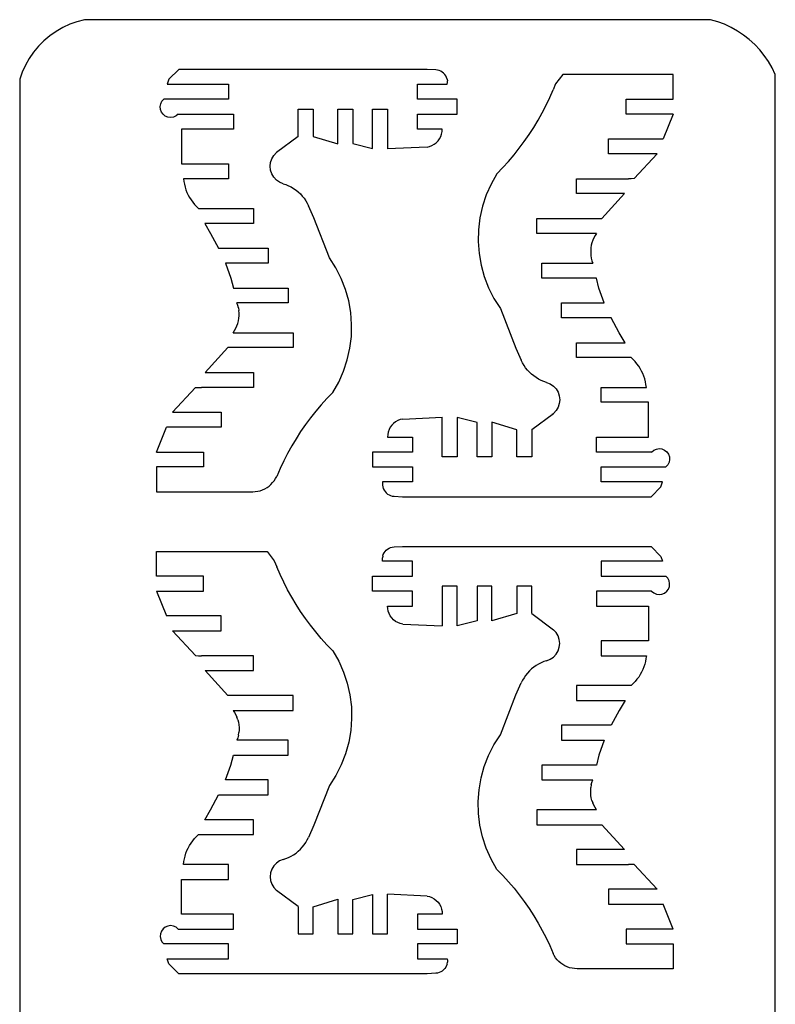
# Model space of a CAD drawing. Extents: x -4.72 to 4.72, y -4.2 to 4.2.
# Tile 7 of 10: x -1.45 to 1.45, y 0.41 to 4.18. Entities that reach past the tile are written whole.
import ezdxf

# ---------------------------------------------------------------- set-up
doc = ezdxf.new("R2010")
doc.units = 0
doc.header["$MEASUREMENT"] = 0
doc.layers.get('0').update_dxf_attribs({"linetype": 'CONTINUOUS'})

msp = doc.modelspace()

# ---------------------------------------------------------------- linework, layer by layer
for p, q in [((-1.2562, 4.1638), (-1.2829, 4.1514)), ((-1.2286, 4.1739), (-1.2562, 4.1638)), ((-1.2001, 4.1815), (-1.2286, 4.1739)), ((-1.0408, 4.1815), (-1.2001, 4.1815)), ((1.2001, 4.1815), (-1.0408, 4.1815)), ((1.227, 4.1736), (1.2001, 4.1815)), ((1.2532, 4.1637), (1.227, 4.1736)), ((1.2785, 4.1519), (1.2532, 4.1637)), ((-1.3324, 4.1197), (-1.3549, 4.1007)), ((-1.3084, 4.1366), (-1.3324, 4.1197)), ((-1.2829, 4.1514), (-1.3084, 4.1366)), ((1.3029, 4.1381), (1.2785, 4.1519)), ((1.3262, 4.1226), (1.3029, 4.1381)), ((1.3482, 4.1053), (1.3262, 4.1226)), ((-1.3756, 4.0798), (-1.3944, 4.0572)), ((-1.3549, 4.1007), (-1.3756, 4.0798)), ((1.3689, 4.0865), (1.3482, 4.1053)), ((1.388, 4.0661), (1.3689, 4.0865)), ((-1.3944, 4.0572), (-1.4112, 4.033)), ((1.4056, 4.0443), (1.388, 4.0661)), ((1.4215, 4.0213), (1.4056, 4.0443)), ((-1.4257, 4.0074), (-1.438, 3.9806)), ((-1.4112, 4.033), (-1.4257, 4.0074)), ((1.4356, 3.9971), (1.4215, 4.0213)), ((-1.438, 3.9806), (-1.4478, 3.9529)), ((-0.8382, 3.991), (-0.8763, 3.9529)), ((0.1143, 3.991), (-0.8382, 3.991)), ((0.1467, 3.9893), (0.1143, 3.991)), ((0.1533, 3.9885), (0.1467, 3.9893)), ((0.1598, 3.9867), (0.1533, 3.9885)), ((0.1659, 3.9841), (0.1598, 3.9867)), ((0.1716, 3.9806), (0.1659, 3.9841)), ((0.1767, 3.9764), (0.1716, 3.9806)), ((0.1812, 3.9715), (0.1767, 3.9764)), ((0.1849, 3.966), (0.1812, 3.9715)), ((0.1879, 3.96), (0.1849, 3.966)), ((0.6332, 3.9719), (0.6058, 3.9357)), ((1.0567, 3.9719), (0.6332, 3.9719)), ((1.0567, 3.8767), (1.0567, 3.9719)), ((1.4478, 3.9719), (1.4356, 3.9971)), ((1.4478, -3.991), (1.4478, 3.9719)), ((-1.4478, 3.9529), (-1.4478, -3.9719)), ((-0.8763, 3.9529), (-0.8822, 3.9338)), ((-0.8822, 3.9338), (-0.6477, 3.9338)), ((-0.6477, 3.9338), (-0.6477, 3.8767)), ((0.0762, 3.9338), (0.1905, 3.9338)), ((0.0762, 3.8767), (0.0762, 3.9338)), ((0.1899, 3.9537), (0.1879, 3.96)), ((0.1899, 3.9537), (0.191, 3.9471)), ((0.1905, 3.9338), (0.1912, 3.9404)), ((0.1912, 3.9404), (0.191, 3.9471)), ((0.6058, 3.9357), (0.5963, 3.9129)), ((0.5834, 3.8831), (0.5963, 3.9129)), ((-0.9095, 3.8484), (-0.9074, 3.859)), ((-0.9074, 3.859), (-0.9026, 3.8687)), ((-0.9026, 3.8687), (-0.8953, 3.8767)), ((-0.6477, 3.8767), (-0.8953, 3.8767)), ((0.2289, 3.8767), (0.0762, 3.8767)), ((0.2289, 3.8195), (0.2289, 3.8767)), ((0.5546, 3.8248), (0.5695, 3.8537)), ((0.5695, 3.8537), (0.5834, 3.8831)), ((0.8763, 3.8767), (1.0567, 3.8767)), ((0.8763, 3.8195), (0.8763, 3.8767)), ((-0.9086, 3.8376), (-0.9095, 3.8484)), ((-0.9048, 3.8275), (-0.9086, 3.8376)), ((-0.8984, 3.8188), (-0.9048, 3.8275)), ((-0.89, 3.8121), (-0.8984, 3.8188)), ((-0.8488, 3.8126), (-0.8586, 3.8082)), ((-0.8405, 3.8195), (-0.8488, 3.8126)), ((-0.8405, 3.8195), (-0.6286, 3.8195)), ((-0.6286, 3.8195), (-0.6286, 3.7624)), ((-0.381, 3.7333), (-0.381, 3.8386)), ((-0.381, 3.8386), (-0.3238, 3.8386)), ((-0.3238, 3.8386), (-0.3238, 3.7341)), ((-0.2286, 3.7052), (-0.2286, 3.8386)), ((-0.2286, 3.8386), (-0.1714, 3.8386)), ((-0.1714, 3.8386), (-0.1714, 3.7062)), ((-0.0952, 3.6871), (-0.0952, 3.8386)), ((-0.0952, 3.8386), (-0.0381, 3.8386)), ((-0.0381, 3.8386), (-0.0381, 3.6862)), ((0.0762, 3.8195), (0.2289, 3.8195)), ((0.0762, 3.7624), (0.0762, 3.8195)), ((0.5388, 3.7964), (0.5546, 3.8248)), ((1.0567, 3.8195), (0.8763, 3.8195)), ((1.0567, 3.8195), (1.0181, 3.7243)), ((-0.88, 3.8079), (-0.89, 3.8121)), ((-0.8693, 3.8066), (-0.88, 3.8079)), ((-0.8586, 3.8082), (-0.8693, 3.8066)), ((0.5221, 3.7686), (0.5388, 3.7964)), ((-0.8282, 3.7624), (-0.8282, 3.629)), ((-0.6286, 3.7624), (-0.8282, 3.7624)), ((0.1715, 3.7624), (0.0762, 3.7624)), ((0.1658, 3.7335), (0.169, 3.7428)), ((0.169, 3.7428), (0.171, 3.7525)), ((0.171, 3.7525), (0.1715, 3.7624)), ((0.486, 3.7146), (0.5045, 3.7413)), ((0.5045, 3.7413), (0.5221, 3.7686)), ((-0.381, 3.7333), (-0.4641, 3.6717)), ((-0.3238, 3.7341), (-0.2286, 3.7052)), ((-0.1714, 3.7062), (-0.0952, 3.6871)), ((0.1321, 3.6988), (0.1407, 3.7037)), ((0.1407, 3.7037), (0.1485, 3.7097)), ((0.1485, 3.7097), (0.1554, 3.7168)), ((0.1554, 3.7168), (0.1612, 3.7248)), ((0.1612, 3.7248), (0.1658, 3.7335)), ((0.4667, 3.6885), (0.486, 3.7146)), ((0.8087, 3.7243), (1.0181, 3.7243)), ((0.8087, 3.6671), (0.8087, 3.7243)), ((-0.4743, 3.6609), (-0.4641, 3.6717)), ((0.1133, 3.6931), (-0.0381, 3.6862)), ((0.1133, 3.6931), (0.1229, 3.6953)), ((0.1229, 3.6953), (0.1321, 3.6988)), ((0.4254, 3.6383), (0.4465, 3.6631)), ((0.4465, 3.6631), (0.4667, 3.6885)), ((0.9955, 3.6671), (0.8087, 3.6671)), ((0.907, 3.5727), (0.9955, 3.6671)), ((-0.8282, 3.629), (-0.6477, 3.629)), ((-0.6477, 3.629), (-0.6477, 3.5719)), ((-0.4881, 3.6193), (-0.4866, 3.634)), ((-0.4866, 3.634), (-0.4819, 3.6481)), ((-0.4819, 3.6481), (-0.4743, 3.6609)), ((0.4036, 3.6142), (0.4254, 3.6383)), ((-0.4866, 3.6045), (-0.4881, 3.6193)), ((-0.4819, 3.5905), (-0.4866, 3.6045)), ((-0.4743, 3.5777), (-0.4819, 3.5905)), ((0.381, 3.5909), (0.3585, 3.5512)), ((0.381, 3.5909), (0.4036, 3.6142)), ((-0.6477, 3.5719), (-0.8202, 3.5719)), ((-0.8202, 3.5719), (-0.8189, 3.561)), ((-0.8189, 3.561), (-0.8168, 3.5503)), ((-0.8168, 3.5503), (-0.8141, 3.5396)), ((-0.4641, 3.5669), (-0.4743, 3.5777)), ((-0.4519, 3.5584), (-0.4641, 3.5669)), ((-0.4381, 3.5528), (-0.4519, 3.5584)), ((-0.4381, 3.5528), (-0.4276, 3.5493)), ((-0.4276, 3.5493), (-0.4174, 3.5451)), ((0.3585, 3.5512), (0.3399, 3.5095)), ((0.6858, 3.5147), (0.6858, 3.5719)), ((0.6858, 3.5719), (0.8848, 3.5719)), ((0.8959, 3.5718), (0.8848, 3.5719)), ((0.907, 3.5727), (0.8959, 3.5718)), ((-0.8141, 3.5396), (-0.8108, 3.5292)), ((-0.8108, 3.5292), (-0.8067, 3.519)), ((-0.8067, 3.519), (-0.8021, 3.5091)), ((-0.4174, 3.5451), (-0.4075, 3.5401)), ((-0.4075, 3.5401), (-0.398, 3.5344)), ((-0.398, 3.5344), (-0.3889, 3.5281)), ((-0.3889, 3.5281), (-0.3803, 3.5211)), ((-0.3803, 3.5211), (-0.3722, 3.5135)), ((-0.3722, 3.5135), (-0.3647, 3.5054)), ((0.87, 3.5147), (0.6858, 3.5147)), ((0.87, 3.5147), (0.7835, 3.4195)), ((-0.8021, 3.5091), (-0.7968, 3.4995)), ((-0.7968, 3.4995), (-0.7909, 3.4903)), ((-0.7909, 3.4903), (-0.7845, 3.4815)), ((-0.7845, 3.4815), (-0.7775, 3.473)), ((-0.7775, 3.473), (-0.77, 3.4651)), ((-0.3647, 3.5054), (-0.3578, 3.4967)), ((-0.3578, 3.4967), (-0.3515, 3.4876)), ((-0.3515, 3.4876), (-0.3459, 3.478)), ((-0.3459, 3.478), (-0.341, 3.4681)), ((0.3399, 3.5095), (0.3256, 3.4662)), ((-0.77, 3.4651), (-0.762, 3.4576)), ((-0.762, 3.4576), (-0.5524, 3.4576)), ((-0.5524, 3.4576), (-0.5524, 3.4004)), ((-0.32, 3.4214), (-0.341, 3.4681)), ((0.3256, 3.4662), (0.3156, 3.4217)), ((-0.5524, 3.4004), (-0.7389, 3.4004)), ((-0.7389, 3.4004), (-0.7161, 3.3623)), ((-0.261, 3.269), (-0.32, 3.4214)), ((0.3156, 3.4217), (0.3101, 3.3764)), ((0.5334, 3.3623), (0.5334, 3.4195)), ((0.5334, 3.4195), (0.7835, 3.4195)), ((-0.7161, 3.3623), (-0.6858, 3.3052)), ((0.3101, 3.3764), (0.309, 3.3308)), ((0.763, 3.3623), (0.5334, 3.3623)), ((0.763, 3.3623), (0.7574, 3.354)), ((0.309, 3.3308), (0.3124, 3.2853)), ((0.7453, 3.3266), (0.7428, 3.3169)), ((0.7486, 3.336), (0.7453, 3.3266)), ((0.7526, 3.3452), (0.7486, 3.336)), ((0.7574, 3.354), (0.7526, 3.3452)), ((-0.6858, 3.3052), (-0.4953, 3.3052)), ((-0.4953, 3.3052), (-0.4953, 3.248)), ((0.3124, 3.2853), (0.3203, 3.2403)), ((0.7412, 3.307), (0.7404, 3.297)), ((0.7404, 3.297), (0.7404, 3.287)), ((0.7404, 3.287), (0.7412, 3.2771)), ((0.7428, 3.3169), (0.7412, 3.307)), ((-0.6586, 3.248), (-0.6386, 3.1909)), ((-0.4953, 3.248), (-0.6586, 3.248)), ((-0.2364, 3.2305), (-0.261, 3.269)), ((0.5525, 3.248), (0.7486, 3.248)), ((0.5525, 3.1909), (0.5525, 3.248)), ((0.7412, 3.2771), (0.7428, 3.2672)), ((0.7428, 3.2672), (0.7453, 3.2575)), ((0.7453, 3.2575), (0.7486, 3.248)), ((-0.2158, 3.1898), (-0.2364, 3.2305)), ((0.3203, 3.2403), (0.3326, 3.1964)), ((-0.6386, 3.1909), (-0.6286, 3.1528)), ((-0.1992, 3.1473), (-0.2158, 3.1898)), ((0.3326, 3.1964), (0.3491, 3.1538)), ((0.762, 3.1909), (0.5525, 3.1909)), ((0.772, 3.1528), (0.762, 3.1909)), ((-0.6286, 3.1528), (-0.4191, 3.1528)), ((-0.4191, 3.1528), (-0.4191, 3.0956)), ((-0.187, 3.1033), (-0.1992, 3.1473)), ((0.3491, 3.1538), (0.3698, 3.1131)), ((0.792, 3.0956), (0.772, 3.1528)), ((-0.4191, 3.0956), (-0.6152, 3.0956)), ((-0.612, 3.0862), (-0.6152, 3.0956)), ((-0.1791, 3.0584), (-0.187, 3.1033)), ((0.3698, 3.1131), (0.3943, 3.0747)), ((0.6287, 3.0956), (0.792, 3.0956)), ((0.6287, 3.0385), (0.6287, 3.0956)), ((-0.6095, 3.0765), (-0.612, 3.0862)), ((-0.6095, 3.0765), (-0.6078, 3.0666)), ((-0.607, 3.0566), (-0.6078, 3.0666)), ((-0.1757, 3.0129), (-0.1791, 3.0584)), ((0.3943, 3.0747), (0.4534, 2.9223)), ((-0.612, 3.0171), (-0.6095, 3.0268)), ((-0.6095, 3.0268), (-0.6078, 3.0366)), ((-0.6078, 3.0366), (-0.607, 3.0466)), ((-0.607, 3.0466), (-0.607, 3.0566)), ((0.8192, 3.0385), (0.6287, 3.0385)), ((0.8495, 2.9813), (0.8192, 3.0385)), ((-0.6296, 2.9813), (-0.6241, 2.9897)), ((-0.6241, 2.9897), (-0.6193, 2.9985)), ((-0.6193, 2.9985), (-0.6152, 3.0076)), ((-0.6152, 3.0076), (-0.612, 3.0171)), ((-0.1767, 2.9673), (-0.1757, 3.0129)), ((-0.6296, 2.9813), (-0.4, 2.9813)), ((-0.4, 2.9813), (-0.4, 2.9242)), ((-0.1823, 2.922), (-0.1767, 2.9673)), ((0.8723, 2.9432), (0.8495, 2.9813)), ((-0.7366, 2.8289), (-0.6502, 2.9242)), ((-0.4, 2.9242), (-0.6502, 2.9242)), ((-0.1923, 2.8774), (-0.1823, 2.922)), ((0.4534, 2.9223), (0.4743, 2.8756)), ((0.6858, 2.9432), (0.8723, 2.9432)), ((0.6858, 2.8861), (0.6858, 2.9432)), ((-0.2066, 2.8341), (-0.1923, 2.8774)), ((0.4792, 2.8657), (0.4743, 2.8756)), ((0.8954, 2.8861), (0.6858, 2.8861)), ((0.9033, 2.8786), (0.8954, 2.8861)), ((0.9108, 2.8706), (0.9033, 2.8786)), ((0.9178, 2.8622), (0.9108, 2.8706)), ((-0.2251, 2.7924), (-0.2066, 2.8341)), ((0.4848, 2.8561), (0.4792, 2.8657)), ((0.4911, 2.847), (0.4848, 2.8561)), ((0.498, 2.8383), (0.4911, 2.847)), ((0.5056, 2.8302), (0.498, 2.8383)), ((0.9243, 2.8533), (0.9178, 2.8622)), ((0.9301, 2.8441), (0.9243, 2.8533)), ((0.9354, 2.8345), (0.9301, 2.8441)), ((0.9401, 2.8246), (0.9354, 2.8345)), ((-0.7366, 2.8289), (-0.5524, 2.8289)), ((-0.5524, 2.8289), (-0.5524, 2.7718)), ((0.5136, 2.8226), (0.5056, 2.8302)), ((0.5222, 2.8156), (0.5136, 2.8226)), ((0.5313, 2.8092), (0.5222, 2.8156)), ((0.5408, 2.8036), (0.5313, 2.8092)), ((0.5508, 2.7986), (0.5408, 2.8036)), ((0.561, 2.7943), (0.5508, 2.7986)), ((0.5715, 2.7908), (0.561, 2.7943)), ((0.9441, 2.8144), (0.9401, 2.8246)), ((0.9475, 2.804), (0.9441, 2.8144)), ((0.9502, 2.7934), (0.9475, 2.804)), ((0.9522, 2.7826), (0.9502, 2.7934)), ((-0.7737, 2.7709), (-0.8622, 2.6765)), ((-0.7737, 2.7709), (-0.7626, 2.7718)), ((-0.7626, 2.7718), (-0.7514, 2.7718)), ((-0.5524, 2.7718), (-0.7514, 2.7718)), ((-0.2477, 2.7527), (-0.2251, 2.7924)), ((0.5715, 2.7908), (0.5852, 2.7852)), ((0.5852, 2.7852), (0.5975, 2.7768)), ((0.5975, 2.7768), (0.6076, 2.7659)), ((0.6076, 2.7659), (0.6152, 2.7532)), ((0.7811, 2.7718), (0.9536, 2.7718)), ((0.7811, 2.7146), (0.7811, 2.7718)), ((0.9536, 2.7718), (0.9522, 2.7826)), ((-0.2703, 2.7294), (-0.2921, 2.7054)), ((-0.2477, 2.7527), (-0.2703, 2.7294)), ((0.6152, 2.7532), (0.6199, 2.7391)), ((0.6199, 2.7391), (0.6215, 2.7244)), ((0.6215, 2.7244), (0.6199, 2.7096)), ((-0.3131, 2.6806), (-0.3333, 2.6552)), ((-0.2921, 2.7054), (-0.3131, 2.6806)), ((0.6076, 2.6828), (0.5975, 2.6719)), ((0.6152, 2.6955), (0.6076, 2.6828)), ((0.6199, 2.7096), (0.6152, 2.6955)), ((0.9616, 2.7146), (0.7811, 2.7146)), ((0.9616, 2.5813), (0.9616, 2.7146)), ((-0.8622, 2.6765), (-0.6754, 2.6765)), ((-0.6754, 2.6765), (-0.6754, 2.6194)), ((-0.3333, 2.6552), (-0.3527, 2.6291)), ((0.0013, 2.6448), (-0.0074, 2.64)), ((0.0105, 2.6484), (0.0013, 2.6448)), ((0.0201, 2.6506), (0.0105, 2.6484)), ((0.0201, 2.6506), (0.1715, 2.6575)), ((0.1715, 2.5051), (0.1715, 2.6575)), ((0.2286, 2.6565), (0.2286, 2.5051)), ((0.3048, 2.6375), (0.2286, 2.6565)), ((0.5144, 2.6103), (0.5975, 2.6719)), ((0.5931, 2.669), (0.5975, 2.6719)), ((-0.9234, 2.5241), (-0.8848, 2.6194)), ((-0.6754, 2.6194), (-0.8848, 2.6194)), ((-0.3527, 2.6291), (-0.3712, 2.6024)), ((-0.0324, 2.6101), (-0.0357, 2.6008)), ((-0.0278, 2.6189), (-0.0324, 2.6101)), ((-0.0221, 2.6269), (-0.0278, 2.6189)), ((-0.0152, 2.634), (-0.0221, 2.6269)), ((-0.0074, 2.64), (-0.0152, 2.634)), ((0.3048, 2.5051), (0.3048, 2.6375)), ((0.4572, 2.6096), (0.362, 2.6384)), ((0.362, 2.6384), (0.362, 2.5051)), ((0.4572, 2.5051), (0.4572, 2.6096)), ((0.5144, 2.6103), (0.5144, 2.5051)), ((-0.3888, 2.5751), (-0.4055, 2.5472)), ((-0.3712, 2.6024), (-0.3888, 2.5751)), ((-0.0376, 2.5911), (-0.0381, 2.5813)), ((-0.0381, 2.5813), (0.0572, 2.5813)), ((-0.0357, 2.6008), (-0.0376, 2.5911)), ((0.0572, 2.5813), (0.0572, 2.5241)), ((0.762, 2.5813), (0.9616, 2.5813)), ((0.762, 2.5241), (0.762, 2.5813)), ((-0.4055, 2.5472), (-0.4213, 2.5188)), ((0.9738, 2.5241), (0.9821, 2.531)), ((0.9821, 2.531), (0.992, 2.5355)), ((0.992, 2.5355), (1.0026, 2.5371)), ((1.0026, 2.5371), (1.0134, 2.5357)), ((1.0134, 2.5357), (1.0233, 2.5316)), ((1.0233, 2.5316), (1.0318, 2.5249)), ((-0.9234, 2.5241), (-0.7429, 2.5241)), ((-0.7429, 2.5241), (-0.7429, 2.467)), ((-0.4213, 2.5188), (-0.4361, 2.4899)), ((0.0572, 2.5241), (-0.0955, 2.5241)), ((-0.0955, 2.5241), (-0.0955, 2.467)), ((0.2286, 2.5051), (0.1715, 2.5051)), ((0.362, 2.5051), (0.3048, 2.5051)), ((0.5144, 2.5051), (0.4572, 2.5051)), ((0.9738, 2.5241), (0.762, 2.5241)), ((1.0318, 2.5249), (1.0381, 2.5161)), ((1.0381, 2.5161), (1.0419, 2.506)), ((1.0428, 2.4953), (1.0408, 2.4846)), ((1.0419, 2.506), (1.0428, 2.4953)), ((-0.7429, 2.467), (-0.9234, 2.467)), ((-0.9234, 2.467), (-0.9234, 2.3717)), ((-0.45, 2.4606), (-0.4629, 2.4308)), ((-0.4361, 2.4899), (-0.45, 2.4606)), ((-0.0955, 2.467), (0.0572, 2.467)), ((0.0572, 2.467), (0.0572, 2.4098)), ((0.7811, 2.467), (1.0287, 2.467)), ((0.7811, 2.4098), (0.7811, 2.467)), ((1.0359, 2.475), (1.0287, 2.467)), ((1.0408, 2.4846), (1.0359, 2.475)), ((-0.4725, 2.4141), (-0.4673, 2.4222)), ((-0.4673, 2.4222), (-0.4629, 2.4308)), ((-0.5263, 2.3758), (-0.5172, 2.379)), ((-0.5172, 2.379), (-0.5085, 2.383)), ((-0.5085, 2.383), (-0.5001, 2.3878)), ((-0.5001, 2.3878), (-0.4923, 2.3933)), ((-0.4923, 2.3933), (-0.4851, 2.3996)), ((-0.4851, 2.3996), (-0.4784, 2.4066)), ((-0.4784, 2.4066), (-0.4725, 2.4141)), ((-0.0571, 2.4098), (-0.0579, 2.4032)), ((-0.0579, 2.4032), (-0.0577, 2.3966)), ((-0.0577, 2.3966), (-0.0566, 2.39)), ((0.0572, 2.4098), (-0.0571, 2.4098)), ((-0.0566, 2.39), (-0.0545, 2.3837)), ((-0.0545, 2.3837), (-0.0516, 2.3777)), ((1.0156, 2.4098), (0.7811, 2.4098)), ((0.9716, 2.3527), (1.0097, 2.3908)), ((1.0097, 2.3908), (1.0156, 2.4098)), ((-0.9234, 2.3717), (-0.5547, 2.3717)), ((-0.5547, 2.3717), (-0.5451, 2.3722)), ((-0.5451, 2.3722), (-0.5356, 2.3736)), ((-0.5356, 2.3736), (-0.5263, 2.3758)), ((-0.0516, 2.3777), (-0.0478, 2.3722)), ((-0.0478, 2.3722), (-0.0433, 2.3673)), ((-0.0433, 2.3673), (-0.0382, 2.363)), ((-0.0382, 2.363), (-0.0325, 2.3595)), ((-0.0325, 2.3595), (-0.0264, 2.3569)), ((-0.0264, 2.3569), (-0.02, 2.3552)), ((-0.02, 2.3552), (-0.0134, 2.3544)), ((-0.0134, 2.3544), (0.0191, 2.3527)), ((0.0191, 2.3527), (0.9716, 2.3527)), ((-0.0433, 2.1476), (-0.0382, 2.1518)), ((-0.0382, 2.1518), (-0.0325, 2.1553)), ((-0.0325, 2.1553), (-0.0264, 2.1579)), ((-0.0264, 2.1579), (-0.02, 2.1597)), ((-0.02, 2.1597), (-0.0134, 2.1605)), ((-0.0134, 2.1605), (0.0191, 2.1622)), ((0.0191, 2.1622), (0.9716, 2.1622)), ((0.9716, 2.1622), (1.0097, 2.1241)), ((-0.9234, 2.0479), (-0.9234, 2.1431)), ((-0.9234, 2.1431), (-0.4999, 2.1431)), ((-0.4999, 2.1431), (-0.4724, 2.1069)), ((-0.0579, 2.1116), (-0.0577, 2.1183)), ((-0.0566, 2.1249), (-0.0577, 2.1183)), ((-0.0566, 2.1249), (-0.0545, 2.1312)), ((-0.0545, 2.1312), (-0.0516, 2.1372)), ((-0.0516, 2.1372), (-0.0478, 2.1427)), ((-0.0478, 2.1427), (-0.0433, 2.1476)), ((1.0097, 2.1241), (1.0156, 2.105)), ((-0.4724, 2.1069), (-0.4629, 2.0841)), ((-0.45, 2.0543), (-0.4629, 2.0841)), ((-0.0571, 2.105), (-0.0579, 2.1116)), ((0.0572, 2.105), (-0.0571, 2.105)), ((0.0572, 2.0479), (0.0572, 2.105)), ((1.0156, 2.105), (0.7811, 2.105)), ((0.7811, 2.105), (0.7811, 2.0479)), ((-0.7429, 2.0479), (-0.9234, 2.0479)), ((-0.7429, 1.9907), (-0.7429, 2.0479)), ((-0.4361, 2.0249), (-0.45, 2.0543)), ((-0.0955, 2.0479), (0.0572, 2.0479)), ((-0.0955, 1.9907), (-0.0955, 2.0479)), ((0.7811, 2.0479), (1.0287, 2.0479)), ((1.0359, 2.0399), (1.0287, 2.0479)), ((1.0408, 2.0302), (1.0359, 2.0399)), ((-0.4213, 1.996), (-0.4361, 2.0249)), ((0.2286, 2.0098), (0.1715, 2.0098)), ((0.1715, 2.0098), (0.1715, 1.8574)), ((0.2286, 1.8583), (0.2286, 2.0098)), ((0.3048, 2.0098), (0.3048, 1.8774)), ((0.362, 2.0098), (0.3048, 2.0098)), ((0.362, 1.8764), (0.362, 2.0098)), ((0.4572, 2.0098), (0.4572, 1.9053)), ((0.5144, 2.0098), (0.4572, 2.0098)), ((0.5144, 1.9045), (0.5144, 2.0098)), ((1.0381, 1.9987), (1.0419, 2.0088)), ((1.0428, 2.0196), (1.0408, 2.0302)), ((1.0419, 2.0088), (1.0428, 2.0196)), ((-0.9234, 1.9907), (-0.7429, 1.9907)), ((-0.9234, 1.9907), (-0.8848, 1.8955)), ((-0.4055, 1.9676), (-0.4213, 1.996)), ((-0.3888, 1.9398), (-0.4055, 1.9676)), ((0.0572, 1.9907), (-0.0955, 1.9907)), ((0.0572, 1.9336), (0.0572, 1.9907)), ((0.9738, 1.9907), (0.762, 1.9907)), ((0.762, 1.9907), (0.762, 1.9336)), ((0.9738, 1.9907), (0.9821, 1.9838)), ((0.9821, 1.9838), (0.992, 1.9794)), ((0.992, 1.9794), (1.0026, 1.9778)), ((1.0026, 1.9778), (1.0134, 1.9791)), ((1.0134, 1.9791), (1.0233, 1.9833)), ((1.0233, 1.9833), (1.0318, 1.99)), ((1.0318, 1.99), (1.0381, 1.9987)), ((-0.3712, 1.9125), (-0.3888, 1.9398)), ((-0.0376, 1.9237), (-0.0381, 1.9336)), ((-0.0381, 1.9336), (0.0572, 1.9336)), ((0.762, 1.9336), (0.9616, 1.9336)), ((0.9616, 1.9336), (0.9616, 1.8002)), ((-0.6754, 1.8955), (-0.8848, 1.8955)), ((-0.6754, 1.8383), (-0.6754, 1.8955)), ((-0.3527, 1.8858), (-0.3712, 1.9125)), ((-0.0357, 1.914), (-0.0376, 1.9237)), ((-0.0324, 1.9047), (-0.0357, 1.914)), ((-0.0278, 1.896), (-0.0324, 1.9047)), ((-0.0221, 1.888), (-0.0278, 1.896)), ((-0.0152, 1.8809), (-0.0221, 1.888)), ((0.4572, 1.9053), (0.362, 1.8764)), ((0.5144, 1.9045), (0.5975, 1.8429)), ((-0.3333, 1.8597), (-0.3527, 1.8858)), ((-0.3131, 1.8343), (-0.3333, 1.8597)), ((-0.0074, 1.8749), (-0.0152, 1.8809)), ((0.0013, 1.87), (-0.0074, 1.8749)), ((0.0105, 1.8665), (0.0013, 1.87)), ((0.0201, 1.8643), (0.0105, 1.8665)), ((0.0201, 1.8643), (0.1715, 1.8574)), ((0.3048, 1.8774), (0.2286, 1.8583)), ((-0.8622, 1.8383), (-0.6754, 1.8383)), ((-0.7737, 1.7439), (-0.8622, 1.8383)), ((-0.2921, 1.8095), (-0.3131, 1.8343)), ((0.6076, 1.8321), (0.5975, 1.8429)), ((0.6152, 1.8193), (0.6076, 1.8321)), ((0.6199, 1.8052), (0.6152, 1.8193)), ((-0.2703, 1.7854), (-0.2921, 1.8095)), ((-0.2477, 1.7621), (-0.2703, 1.7854)), ((0.6152, 1.7617), (0.6199, 1.7757)), ((0.6215, 1.7905), (0.6199, 1.8052)), ((0.6199, 1.7757), (0.6215, 1.7905)), ((0.7811, 1.8002), (0.7811, 1.7431)), ((0.9616, 1.8002), (0.7811, 1.8002)), ((-0.7737, 1.7439), (-0.7626, 1.743)), ((-0.7626, 1.743), (-0.7514, 1.7431)), ((-0.5524, 1.7431), (-0.7514, 1.7431)), ((-0.5524, 1.6859), (-0.5524, 1.7431)), ((-0.2477, 1.7621), (-0.2251, 1.7224)), ((0.5852, 1.7296), (0.5975, 1.7381)), ((0.5975, 1.7381), (0.6076, 1.7489)), ((0.6076, 1.7489), (0.6152, 1.7617)), ((0.7811, 1.7431), (0.9536, 1.7431)), ((0.9536, 1.7431), (0.9522, 1.7322)), ((-0.2251, 1.7224), (-0.2066, 1.6807)), ((0.5222, 1.6993), (0.5136, 1.6923)), ((0.5313, 1.7056), (0.5222, 1.6993)), ((0.5408, 1.7113), (0.5313, 1.7056)), ((0.5508, 1.7163), (0.5408, 1.7113)), ((0.561, 1.7205), (0.5508, 1.7163)), ((0.5715, 1.724), (0.561, 1.7205)), ((0.5715, 1.724), (0.5852, 1.7296)), ((0.9441, 1.7004), (0.9401, 1.6902)), ((0.9475, 1.7108), (0.9441, 1.7004)), ((0.9502, 1.7215), (0.9475, 1.7108)), ((0.9522, 1.7322), (0.9502, 1.7215)), ((-0.7366, 1.6859), (-0.6502, 1.5907)), ((-0.7366, 1.6859), (-0.5524, 1.6859)), ((-0.2066, 1.6807), (-0.1923, 1.6374)), ((0.4911, 1.6679), (0.4848, 1.6588)), ((0.498, 1.6766), (0.4911, 1.6679)), ((0.5056, 1.6847), (0.498, 1.6766)), ((0.5136, 1.6923), (0.5056, 1.6847)), ((0.9243, 1.6615), (0.9178, 1.6527)), ((0.9301, 1.6707), (0.9243, 1.6615)), ((0.9354, 1.6803), (0.9301, 1.6707)), ((0.9401, 1.6902), (0.9354, 1.6803)), ((-0.1923, 1.6374), (-0.1823, 1.5929)), ((0.4534, 1.5926), (0.4743, 1.6393)), ((0.4792, 1.6492), (0.4743, 1.6393)), ((0.4848, 1.6588), (0.4792, 1.6492)), ((0.8954, 1.6288), (0.6858, 1.6288)), ((0.6858, 1.6288), (0.6858, 1.5716)), ((0.9033, 1.6363), (0.8954, 1.6288)), ((0.9108, 1.6442), (0.9033, 1.6363)), ((0.9178, 1.6527), (0.9108, 1.6442)), ((-0.4, 1.5907), (-0.6502, 1.5907)), ((-0.4, 1.5335), (-0.4, 1.5907)), ((-0.1823, 1.5929), (-0.1767, 1.5476)), ((0.3943, 1.4402), (0.4534, 1.5926)), ((0.6858, 1.5716), (0.8723, 1.5716)), ((0.8723, 1.5716), (0.8495, 1.5335)), ((-0.6296, 1.5335), (-0.6241, 1.5252)), ((-0.6296, 1.5335), (-0.4, 1.5335)), ((-0.6241, 1.5252), (-0.6193, 1.5164)), ((-0.6193, 1.5164), (-0.6152, 1.5072)), ((-0.1767, 1.5476), (-0.1757, 1.502)), ((0.8495, 1.5335), (0.8192, 1.4764)), ((-0.612, 1.4978), (-0.6152, 1.5072)), ((-0.612, 1.4978), (-0.6095, 1.4881)), ((-0.6095, 1.4881), (-0.6078, 1.4782)), ((-0.6078, 1.4782), (-0.607, 1.4682)), ((-0.1757, 1.502), (-0.1791, 1.4565)), ((0.8192, 1.4764), (0.6287, 1.4764)), ((0.6287, 1.4764), (0.6287, 1.4192)), ((-0.6095, 1.4384), (-0.612, 1.4287)), ((-0.6095, 1.4384), (-0.6078, 1.4483)), ((-0.607, 1.4582), (-0.6078, 1.4483)), ((-0.607, 1.4682), (-0.607, 1.4582)), ((-0.1791, 1.4565), (-0.187, 1.4115)), ((0.3698, 1.4017), (0.3943, 1.4402)), ((-0.612, 1.4287), (-0.6152, 1.4192)), ((-0.4191, 1.4192), (-0.6152, 1.4192)), ((-0.4191, 1.3621), (-0.4191, 1.4192)), ((-0.187, 1.4115), (-0.1992, 1.3676)), ((0.3491, 1.361), (0.3698, 1.4017)), ((0.6287, 1.4192), (0.792, 1.4192)), ((0.792, 1.4192), (0.772, 1.3621)), ((-0.6386, 1.324), (-0.6286, 1.3621)), ((-0.6286, 1.3621), (-0.4191, 1.3621)), ((-0.1992, 1.3676), (-0.2158, 1.325)), ((0.3326, 1.3185), (0.3491, 1.361)), ((0.772, 1.3621), (0.762, 1.324)), ((-0.6586, 1.2668), (-0.6386, 1.324)), ((-0.2158, 1.325), (-0.2364, 1.2843)), ((0.5525, 1.324), (0.5525, 1.2668)), ((0.762, 1.324), (0.5525, 1.324)), ((-0.2364, 1.2843), (-0.261, 1.2459)), ((0.3203, 1.2745), (0.3326, 1.3185)), ((-0.4953, 1.2668), (-0.6586, 1.2668)), ((-0.4953, 1.2097), (-0.4953, 1.2668)), ((-0.261, 1.2459), (-0.32, 1.0935)), ((0.3124, 1.2296), (0.3203, 1.2745)), ((0.5525, 1.2668), (0.7486, 1.2668)), ((0.7428, 1.2477), (0.7412, 1.2378)), ((0.7428, 1.2477), (0.7453, 1.2574)), ((0.7453, 1.2574), (0.7486, 1.2668)), ((-0.7161, 1.1525), (-0.6858, 1.2097)), ((-0.6858, 1.2097), (-0.4953, 1.2097)), ((0.309, 1.1841), (0.3124, 1.2296)), ((0.7404, 1.2278), (0.7412, 1.2378)), ((0.7404, 1.2178), (0.7404, 1.2278)), ((0.7412, 1.2078), (0.7404, 1.2178)), ((0.3101, 1.1385), (0.309, 1.1841)), ((0.7428, 1.198), (0.7412, 1.2078)), ((0.7453, 1.1883), (0.7428, 1.198)), ((0.7453, 1.1883), (0.7486, 1.1788)), ((0.7526, 1.1697), (0.7486, 1.1788)), ((-0.7389, 1.1144), (-0.7161, 1.1525)), ((0.3156, 1.0932), (0.3101, 1.1385)), ((0.5334, 1.1525), (0.5334, 1.0954)), ((0.763, 1.1525), (0.5334, 1.1525)), ((0.7574, 1.1609), (0.7526, 1.1697)), ((0.763, 1.1525), (0.7574, 1.1609)), ((-0.5524, 1.1144), (-0.7389, 1.1144)), ((-0.5524, 1.0573), (-0.5524, 1.1144)), ((0.5334, 1.0954), (0.7835, 1.0954)), ((0.87, 1.0001), (0.7835, 1.0954)), ((-0.77, 1.0498), (-0.762, 1.0573)), ((-0.762, 1.0573), (-0.5524, 1.0573)), ((-0.32, 1.0935), (-0.341, 1.0468)), ((0.3256, 1.0486), (0.3156, 1.0932)), ((-0.7968, 1.0153), (-0.7909, 1.0245)), ((-0.7909, 1.0245), (-0.7845, 1.0334)), ((-0.7845, 1.0334), (-0.7775, 1.0418)), ((-0.7775, 1.0418), (-0.77, 1.0498)), ((-0.3578, 1.0182), (-0.3515, 1.0273)), ((-0.3515, 1.0273), (-0.3459, 1.0369)), ((-0.3459, 1.0369), (-0.341, 1.0468)), ((0.3399, 1.0053), (0.3256, 1.0486)), ((-0.8141, 0.9752), (-0.8108, 0.9856)), ((-0.8108, 0.9856), (-0.8067, 0.9958)), ((-0.8067, 0.9958), (-0.8021, 1.0057)), ((-0.8021, 1.0057), (-0.7968, 1.0153)), ((-0.398, 0.9804), (-0.3889, 0.9868)), ((-0.3889, 0.9868), (-0.3803, 0.9938)), ((-0.3803, 0.9938), (-0.3722, 1.0014)), ((-0.3722, 1.0014), (-0.3647, 1.0095)), ((-0.3647, 1.0095), (-0.3578, 1.0182)), ((0.3585, 0.9636), (0.3399, 1.0053)), ((0.87, 1.0001), (0.6858, 1.0001)), ((0.6858, 1.0001), (0.6858, 0.943)), ((-0.8202, 0.943), (-0.8189, 0.9538)), ((-0.8189, 0.9538), (-0.8168, 0.9646)), ((-0.8168, 0.9646), (-0.8141, 0.9752)), ((-0.4641, 0.948), (-0.4743, 0.9371)), ((-0.4519, 0.9564), (-0.4641, 0.948)), ((-0.4381, 0.962), (-0.4519, 0.9564)), ((-0.4381, 0.962), (-0.4276, 0.9655)), ((-0.4276, 0.9655), (-0.4174, 0.9698)), ((-0.4174, 0.9698), (-0.4075, 0.9748)), ((-0.4075, 0.9748), (-0.398, 0.9804)), ((0.381, 0.9239), (0.3585, 0.9636)), ((-0.6477, 0.943), (-0.8202, 0.943)), ((-0.6477, 0.8858), (-0.6477, 0.943)), ((-0.4866, 0.9103), (-0.4881, 0.8956)), ((-0.4819, 0.9244), (-0.4866, 0.9103)), ((-0.4743, 0.9371), (-0.4819, 0.9244)), ((0.381, 0.9239), (0.4036, 0.9006)), ((0.6858, 0.943), (0.8848, 0.943)), ((0.8959, 0.943), (0.8848, 0.943)), ((0.907, 0.9421), (0.8959, 0.943)), ((0.907, 0.9421), (0.9955, 0.8477)), ((-0.8282, 0.7525), (-0.8282, 0.8858)), ((-0.8282, 0.8858), (-0.6477, 0.8858)), ((-0.4881, 0.8956), (-0.4866, 0.8808)), ((-0.4866, 0.8808), (-0.4819, 0.8667)), ((0.4036, 0.9006), (0.4254, 0.8766)), ((0.4254, 0.8766), (0.4465, 0.8518)), ((-0.4819, 0.8667), (-0.4743, 0.854)), ((-0.4743, 0.854), (-0.4641, 0.8431)), ((-0.381, 0.7815), (-0.4641, 0.8431)), ((0.4465, 0.8518), (0.4667, 0.8264)), ((0.9955, 0.8477), (0.8087, 0.8477)), ((0.8087, 0.8477), (0.8087, 0.7906)), ((-0.3238, 0.7808), (-0.2286, 0.8096)), ((-0.2286, 0.8096), (-0.2286, 0.6763)), ((-0.1714, 0.8087), (-0.0952, 0.8277)), ((-0.1714, 0.6763), (-0.1714, 0.8087)), ((-0.0952, 0.8277), (-0.0952, 0.6763)), ((0.1133, 0.8218), (-0.0381, 0.8287)), ((-0.0381, 0.6763), (-0.0381, 0.8287)), ((0.1133, 0.8218), (0.1229, 0.8196)), ((0.1229, 0.8196), (0.1321, 0.816)), ((0.1321, 0.816), (0.1407, 0.8112)), ((0.1407, 0.8112), (0.1485, 0.8052)), ((0.1485, 0.8052), (0.1554, 0.7981)), ((0.1554, 0.7981), (0.1612, 0.7901)), ((0.4667, 0.8264), (0.486, 0.8003)), ((0.486, 0.8003), (0.5045, 0.7736)), ((-0.381, 0.7815), (-0.381, 0.6763)), ((-0.3238, 0.6763), (-0.3238, 0.7808)), ((0.1612, 0.7901), (0.1658, 0.7813)), ((0.1658, 0.7813), (0.169, 0.772)), ((0.169, 0.772), (0.171, 0.7623)), ((0.171, 0.7623), (0.1715, 0.7525)), ((0.5045, 0.7736), (0.5221, 0.7463)), ((0.8087, 0.7906), (1.0181, 0.7906)), ((1.0567, 0.6953), (1.0181, 0.7906)), ((-0.6286, 0.7525), (-0.8282, 0.7525)), ((-0.6286, 0.6953), (-0.6286, 0.7525)), ((0.1715, 0.7525), (0.0762, 0.7525)), ((0.0762, 0.7525), (0.0762, 0.6953)), ((0.5221, 0.7463), (0.5388, 0.7184)), ((0.5388, 0.7184), (0.5546, 0.69)), ((-0.9048, 0.6873), (-0.9086, 0.6772)), ((-0.8984, 0.6961), (-0.9048, 0.6873)), ((-0.89, 0.7028), (-0.8984, 0.6961)), ((-0.88, 0.7069), (-0.89, 0.7028)), ((-0.8693, 0.7083), (-0.88, 0.7069)), ((-0.8586, 0.7067), (-0.8693, 0.7083)), ((-0.8488, 0.7022), (-0.8586, 0.7067)), ((-0.8405, 0.6953), (-0.8488, 0.7022)), ((-0.8405, 0.6953), (-0.6286, 0.6953)), ((0.0762, 0.6953), (0.2289, 0.6953)), ((0.2289, 0.6953), (0.2289, 0.6382)), ((0.5546, 0.69), (0.5695, 0.6611)), ((0.8763, 0.6953), (0.8763, 0.6382)), ((1.0567, 0.6953), (0.8763, 0.6953)), ((-0.9086, 0.6772), (-0.9095, 0.6665)), ((-0.9095, 0.6665), (-0.9074, 0.6558)), ((-0.9074, 0.6558), (-0.9026, 0.6462)), ((-0.9026, 0.6462), (-0.8953, 0.6382)), ((-0.381, 0.6763), (-0.3238, 0.6763)), ((-0.2286, 0.6763), (-0.1714, 0.6763)), ((-0.0952, 0.6763), (-0.0381, 0.6763)), ((0.5695, 0.6611), (0.5834, 0.6318)), ((-0.6477, 0.6382), (-0.8953, 0.6382)), ((-0.6477, 0.581), (-0.6477, 0.6382)), ((0.2289, 0.6382), (0.0762, 0.6382)), ((0.0762, 0.6382), (0.0762, 0.581)), ((0.5834, 0.6318), (0.5963, 0.602)), ((0.8763, 0.6382), (1.0567, 0.6382)), ((1.0567, 0.6382), (1.0567, 0.5429)), ((-0.8763, 0.562), (-0.8822, 0.581)), ((-0.8822, 0.581), (-0.6477, 0.581)), ((0.0762, 0.581), (0.1905, 0.581)), ((0.1899, 0.5612), (0.191, 0.5678)), ((0.1905, 0.581), (0.1912, 0.5744)), ((0.1912, 0.5744), (0.191, 0.5678)), ((0.6007, 0.5934), (0.5963, 0.602)), ((0.6059, 0.5853), (0.6007, 0.5934)), ((0.6118, 0.5778), (0.6059, 0.5853)), ((0.6184, 0.5708), (0.6118, 0.5778)), ((0.6257, 0.5645), (0.6184, 0.5708)), ((-0.8382, 0.5239), (-0.8763, 0.562)), ((0.1659, 0.5307), (0.1598, 0.5281)), ((0.1716, 0.5342), (0.1659, 0.5307)), ((0.1767, 0.5385), (0.1716, 0.5342)), ((0.1812, 0.5434), (0.1767, 0.5385)), ((0.1849, 0.5489), (0.1812, 0.5434)), ((0.1879, 0.5549), (0.1849, 0.5489)), ((0.1899, 0.5612), (0.1879, 0.5549)), ((0.6335, 0.559), (0.6257, 0.5645)), ((0.6418, 0.5542), (0.6335, 0.559)), ((0.6506, 0.5502), (0.6418, 0.5542)), ((0.6596, 0.547), (0.6506, 0.5502)), ((0.669, 0.5448), (0.6596, 0.547)), ((0.6785, 0.5434), (0.669, 0.5448)), ((0.6881, 0.5429), (0.6785, 0.5434)), ((1.0567, 0.5429), (0.6881, 0.5429)), ((0.1143, 0.5239), (-0.8382, 0.5239)), ((0.1467, 0.5256), (0.1143, 0.5239)), ((0.1533, 0.5264), (0.1467, 0.5256)), ((0.1598, 0.5281), (0.1533, 0.5264))]:
    msp.add_line(p, q)

doc.saveas('drawing.dxf')
